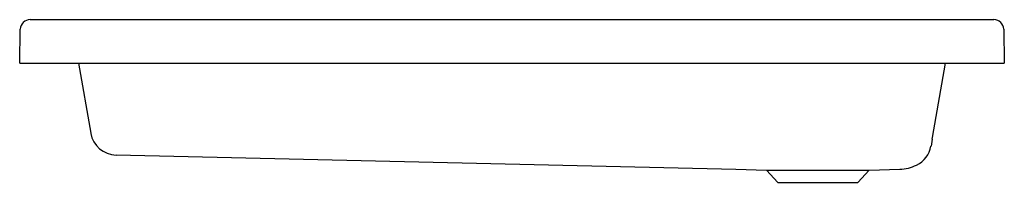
# Model space of a CAD drawing. Header units: millimetres. Extents: x 4828.205 to 4829.107, y 3130.412 to 3130.561.
import ezdxf

# ---------------------------------------------------------------- set-up
doc = ezdxf.new("R2010")
doc.units = ezdxf.units.MM
doc.layers.add('SANINDUSA', color=3, linetype='Continuous')

msp = doc.modelspace()

# ---------------------------------------------------------------- linework, layer by layer
at = {"layer": 'SANINDUSA'}
for p, q in [((4828.21496, 3130.56137), (4829.09727, 3130.56137)), ((4828.20541, 3130.52137), (4828.20596, 3130.55253)), ((4829.10627, 3130.55253), (4829.10681, 3130.52137)), ((4828.20541, 3130.52137), (4828.21041, 3130.52137)), ((4828.21041, 3130.52137), (4829.10181, 3130.52137)), ((4828.2591, 3130.52137), (4828.27044, 3130.45709)), ((4829.04111, 3130.45325), (4829.05312, 3130.52137)), ((4829.10181, 3130.52137), (4829.10681, 3130.52137)), ((4829.0408, 3130.45151), (4829.03971, 3130.4453)), ((4829.0408, 3130.45151), (4829.04111, 3130.45325)), ((4828.29368, 3130.43709), (4828.861, 3130.42405)), ((4828.861, 3130.42405), (4828.88902, 3130.42307)), ((4828.9832, 3130.42307), (4829.01125, 3130.42405)), ((4828.88902, 3130.42307), (4828.89937, 3130.41196)), ((4828.88902, 3130.42307), (4828.9832, 3130.42307)), ((4828.97285, 3130.41196), (4828.9832, 3130.42307)), ((4828.89937, 3130.41196), (4828.97285, 3130.41196))]:
    msp.add_line(p, q, dxfattribs=at)
for centre, radius, start, end in [((4828.21496, 3130.55237), 0.009, 90, 179), ((4829.09727, 3130.55237), 0.009, 1, 90), ((4828.2941, 3130.46108), 0.024, 190.0004, 269.0427), ((4829.01606, 3130.44943), 0.024, 295.8483, 350.01389), ((4829.01025, 3130.46063), 0.03657, 271.40873, 296.39338)]:
    msp.add_arc(centre, radius, start, end, dxfattribs=at)

doc.saveas('drawing.dxf')
